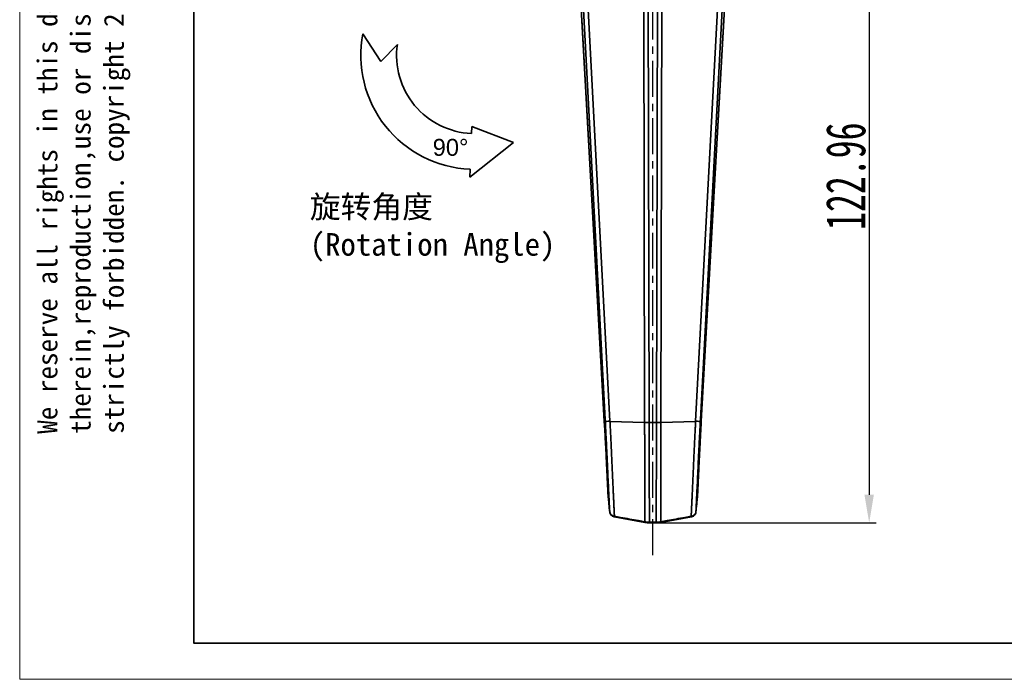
# Model space of a CAD drawing. Header units: millimetres. Extents: x 2485 to 2999, y 1640 to 2004.
# Tile 1 of 32: x 2485 to 2659, y 1640 to 1757. Entities that reach past the tile are written whole.
import ezdxf

# ---------------------------------------------------------------- set-up
doc = ezdxf.new("R2010")
doc.units = ezdxf.units.MM
doc.linetypes.add('CENTER', pattern=[10.16, 6.35, -1.27, 1.27, -1.27])
doc.layers.add('中心线层', color=1, linetype='CENTER')
for name, color, linetype, lineweight in [('尺寸线层', 3, 'Continuous', 18), ('粗实线层', 7, 'Continuous', 35), ('细实线层', 3, 'Continuous', 18)]:
    doc.layers.add(name, color=color, linetype=linetype, lineweight=lineweight)
doc.styles.get("Standard").update_dxf_attribs({"font": 'arial.ttf'})
doc.styles.add('标准', font='txt', dxfattribs={"width": 0.667})
doc.dimstyles.new('对齐', dxfattribs={"dimtxt": 3, "dimasz": 2.5, "dimexe": 1.25, "dimexo": 0.625, "dimtad": 1, "dimdsep": 46, "dimtxsty": '标准', "dimcen": 2.5, "dimclrd": 3, "dimclre": 3, "dimclrt": 3, "dimadec": 0, "dimazin": 0, "dimtfac": 1, "dimtmove": 0, "dimatfit": 3, "dimfxl": 1, "dimarcsym": 0})

# ---------------------------------------------------------------- blocks, each defined once
blk = doc.blocks.new('*U17')
at = {"layer": '中心线层', "color": 0, "transparency": 16777216}
for p, q in [((0, 5.8), (0, 45.82)), ((-53.15, 0), (-5.8, 0)), ((5.8, 0), (43.85, 0)), ((0, -128.66), (0, -5.8))]:
    blk.add_line(p, q, dxfattribs=at)
at = {"layer": '中心线层', "color": 0, "linetype": 'Continuous', "transparency": 16777216}
for p, q in [((0, -2.9), (0, 2.9)), ((-2.9, 0), (2.9, 0))]:
    blk.add_line(p, q, dxfattribs=at)
blk = doc.blocks.new('*D27')
at = {"layer": 'Defpoints', "color": 0, "transparency": 16777216}
for p in [(2596.82, 1791.13), (2596.82, 1668.17), (2635.19, 1668.17)]:
    blk.add_point(p, dxfattribs=at)
at = {"layer": '尺寸线层', "color": 3, "lineweight": -2, "transparency": 16777216}
for p, q in [((2597.44, 1791.13), (2636.44, 1791.13)), ((2635.19, 1786.13), (2635.19, 1673.17)), ((2597.44, 1668.17), (2636.44, 1668.17))]:
    blk.add_line(p, q, dxfattribs=at)
at = {"layer": '尺寸线层', "color": 3, "transparency": 16777216}
for points in [[(2634.35, 1786.13), (2636.02, 1786.13), (2635.19, 1791.13)], [(2634.35, 1673.17), (2636.02, 1673.17), (2635.19, 1668.17)]]:
    blk.add_solid(points, dxfattribs=at)
at = {"layer": '尺寸线层', "color": 3, "transparency": 16777216, "insert": (2631.06, 1729.65), "char_height": 7, "attachment_point": 5, "rotation": 90, "style": '标准'}
blk.add_mtext('122.96', dxfattribs=at)

msp = doc.modelspace()

# ---------------------------------------------------------------- linework, layer by layer
at = {"layer": '粗实线层'}
for p, q in [((2583.049, 1778.596), (2588.216, 1686.285)), ((2588.376, 1686.485), (2583.508, 1778.032)), ((2589.229, 1686.197), (2584.351, 1778.002)), ((2609.289, 1778.002), (2604.411, 1686.197)), ((2610.132, 1778.032), (2605.264, 1686.484)), ((2605.424, 1686.286), (2610.591, 1778.596)), ((2595.375, 1685.983), (2595.193, 1775.357)), ((2596.167, 1685.971), (2595.965, 1775.354)), ((2597.472, 1685.971), (2597.674, 1775.354)), ((2598.265, 1685.983), (2598.447, 1775.357)), ((2584.235, 1757.414), (2588.22, 1686.219)), ((2605.42, 1686.219), (2609.405, 1757.414)), ((2548.566, 1749.977), (2545.409, 1754.927)), ((2551.523, 1753.042), (2548.566, 1749.977)), ((2564.711, 1738.477), (2564.661, 1737.223)), ((2564.711, 1738.477), (2572.14, 1735.629)), ((2572.14, 1735.629), (2564.35, 1729.511)), ((2564.406, 1730.885), (2564.35, 1729.511)), ((2588.22, 1686.219), (2588.39, 1686.229)), ((2588.265, 1685.419), (2588.22, 1686.219)), ((2588.39, 1686.229), (2588.376, 1686.485)), ((2588.391, 1686.2), (2588.39, 1686.229)), ((2589.23, 1686.169), (2589.229, 1686.197)), ((2589.23, 1686.169), (2595.375, 1685.983)), ((2596.167, 1685.971), (2596.82, 1685.971)), ((2596.82, 1685.971), (2597.472, 1685.971)), ((2604.41, 1686.169), (2598.265, 1685.983)), ((2604.411, 1686.197), (2604.41, 1686.169)), ((2605.25, 1686.229), (2605.249, 1686.2)), ((2605.264, 1686.484), (2605.25, 1686.229)), ((2605.25, 1686.229), (2605.42, 1686.219)), ((2605.42, 1686.219), (2605.375, 1685.419)), ((2588.906, 1672.868), (2589.18, 1670.111)), ((2604.46, 1670.111), (2604.733, 1672.868)), ((2589.985, 1669.243), (2595.403, 1668.245)), ((2598.237, 1668.245), (2603.654, 1669.243)), ((2596.82, 1668.28), (2596.223, 1668.28)), ((2596.223, 1668.171), (2597.418, 1668.171)), ((2597.417, 1668.28), (2596.82, 1668.28))]:
    msp.add_line(p, q, dxfattribs=at)
msp.add_lwpolyline([(2515.413, 1995.295), (2990.026, 1995.295), (2990.026, 1646.849), (2515.413, 1646.849)], close=True, dxfattribs=at)
for centre, radius, start, end in [((2565.272, 1751.096), 20.229, 169.08136, 267.54599), ((2565.272, 1751.096), 13.886, 171.94247, 267.47811), ((2596.223, 1672.743), 4.572, 259.57057, 270.01328), ((2597.417, 1672.743), 4.572, 270.01477, 280.4053)]:
    msp.add_arc(centre, radius, start, end, dxfattribs=at)
for points, knots in [([(2588.856, 1673.609), (2588.852, 1673.699), (2588.844, 1673.878), (2588.831, 1674.156), (2588.818, 1674.439), (2588.805, 1674.729), (2588.791, 1675.025), (2588.778, 1675.327), (2588.763, 1675.635), (2588.749, 1675.947), (2588.734, 1676.266), (2588.719, 1676.589), (2588.703, 1676.917), (2588.687, 1677.251), (2588.671, 1677.588), (2588.654, 1677.93), (2588.638, 1678.277), (2588.62, 1678.627), (2588.592, 1679.206), (2588.535, 1680.351), (2588.461, 1681.782), (2588.387, 1683.18), (2588.337, 1684.109), (2588.297, 1684.833), (2588.274, 1685.247), (2588.264, 1685.419)], [0, 0, 0, 0, 0.0296669, 0.0592871, 0.0888651, 0.118405, 0.1479106, 0.1773854, 0.2068328, 0.2362559, 0.2656574, 0.29504, 0.3244063, 0.3537584, 0.3830987, 0.4124291, 0.4417518, 0.4710685, 0.5003813, 0.5855021, 0.7496407, 0.8358542, 0.9063665, 0.9611109, 1, 1, 1, 1]), ([(2588.391, 1686.2), (2588.4, 1686.187), (2588.49, 1686.179), (2588.792, 1686.177), (2589.004, 1686.184), (2589.229, 1686.197)], [0, 0, 0, 0, 0.5, 0.5, 1, 1, 1, 1]), ([(2588.391, 1686.2), (2588.397, 1686.08), (2588.411, 1685.818), (2588.433, 1685.392), (2588.459, 1684.898), (2588.488, 1684.34), (2588.53, 1683.503), (2588.581, 1682.49), (2588.638, 1681.328), (2588.692, 1680.194), (2588.751, 1678.971), (2588.804, 1677.843), (2588.871, 1676.426), (2588.947, 1674.825), (2589.015, 1673.406), (2589.069, 1672.297), (2589.108, 1671.508), (2589.144, 1670.801), (2589.167, 1670.366), (2589.177, 1670.17), (2589.18, 1670.111)], [0, 0, 0, 0, 0.0181034, 0.0396385, 0.0646072, 0.0930098, 0.1248442, 0.1927975, 0.2497975, 0.3078815, 0.374816, 0.4509592, 0.4998331, 0.6246383, 0.7494697, 0.7932629, 0.8745148, 0.9402013, 0.9820321, 1, 1, 1, 1]), ([(2590.013, 1669.359), (2590.009, 1669.435), (2590.001, 1669.59), (2589.99, 1669.836), (2589.977, 1670.095), (2589.964, 1670.368), (2589.951, 1670.656), (2589.937, 1670.959), (2589.922, 1671.276), (2589.906, 1671.609), (2589.89, 1671.957), (2589.874, 1672.322), (2589.856, 1672.702), (2589.838, 1673.099), (2589.82, 1673.512), (2589.8, 1673.942), (2589.78, 1674.389), (2589.759, 1674.852), (2589.737, 1675.333), (2589.714, 1675.857), (2589.683, 1676.541), (2589.638, 1677.514), (2589.576, 1678.89), (2589.51, 1680.329), (2589.448, 1681.657), (2589.399, 1682.693), (2589.353, 1683.664), (2589.309, 1684.565), (2589.269, 1685.392), (2589.243, 1685.919), (2589.23, 1686.169)], [0, 0, 0, 0, 0.0226346, 0.0456616, 0.0690813, 0.0928943, 0.1171004, 0.1416997, 0.166692, 0.192077, 0.2178548, 0.2440253, 0.2705888, 0.2975452, 0.3248948, 0.3526376, 0.3807738, 0.4093034, 0.4382259, 0.4675409, 0.5020878, 0.556572, 0.6309896, 0.7253429, 0.780748, 0.8323078, 0.8800206, 0.9238779, 0.9638722, 1, 1, 1, 1]), ([(2595.375, 1685.983), (2595.375, 1685.838), (2595.376, 1685.55), (2595.376, 1685.123), (2595.376, 1684.705), (2595.377, 1684.296), (2595.377, 1683.897), (2595.378, 1683.507), (2595.378, 1683.127), (2595.379, 1682.757), (2595.379, 1682.395), (2595.379, 1682.044), (2595.38, 1681.702), (2595.38, 1681.369), (2595.381, 1681.046), (2595.381, 1680.732), (2595.382, 1680.428), (2595.382, 1680.133), (2595.383, 1679.847), (2595.383, 1679.571), (2595.384, 1679.303), (2595.384, 1679.045), (2595.385, 1678.795), (2595.385, 1678.555), (2595.386, 1678.323), (2595.386, 1678.1), (2595.386, 1677.885), (2595.387, 1677.679), (2595.387, 1677.481), (2595.388, 1677.292), (2595.388, 1677.111), (2595.388, 1676.938), (2595.389, 1676.773), (2595.389, 1676.616), (2595.39, 1676.466), (2595.39, 1676.325), (2595.39, 1676.191), (2595.39, 1676.064), (2595.391, 1675.945), (2595.391, 1675.833), (2595.391, 1675.729), (2595.392, 1675.35), (2595.394, 1674.713), (2595.396, 1673.848), (2595.398, 1673.036), (2595.401, 1672.277), (2595.403, 1671.569), (2595.405, 1670.912), (2595.407, 1670.305), (2595.409, 1669.747), (2595.412, 1669.237), (2595.414, 1668.769), (2595.415, 1668.489), (2595.416, 1668.351)], [0, 0, 0, 0, 0.0197417, 0.0391135, 0.0581147, 0.0767449, 0.0950035, 0.1128899, 0.1304037, 0.1475449, 0.1643138, 0.180711, 0.1967368, 0.2123917, 0.2276759, 0.2425898, 0.2571335, 0.271307, 0.2851101, 0.2985425, 0.311604, 0.3242944, 0.3366136, 0.3485614, 0.3601378, 0.3713427, 0.382176, 0.3926379, 0.4027286, 0.412448, 0.4217963, 0.4307735, 0.4393797, 0.4476148, 0.455479, 0.4629722, 0.4700945, 0.4768459, 0.4832263, 0.4892357, 0.4948742, 0.5001418, 0.5508702, 0.6005482, 0.6491662, 0.6967197, 0.743214, 0.7886555, 0.833046, 0.8763785, 0.9186462, 0.9598508, 1, 1, 1, 1]), ([(2596.223, 1668.28), (2596.223, 1668.349), (2596.222, 1668.487), (2596.221, 1668.705), (2596.219, 1668.932), (2596.218, 1669.167), (2596.217, 1669.411), (2596.216, 1669.664), (2596.215, 1669.926), (2596.214, 1670.196), (2596.213, 1670.476), (2596.211, 1670.764), (2596.21, 1671.06), (2596.209, 1671.365), (2596.208, 1671.678), (2596.207, 1672), (2596.206, 1672.33), (2596.204, 1672.669), (2596.203, 1673.015), (2596.202, 1673.37), (2596.201, 1673.733), (2596.2, 1674.103), (2596.199, 1674.481), (2596.197, 1674.867), (2596.196, 1675.26), (2596.195, 1675.66), (2596.194, 1676.068), (2596.192, 1676.482), (2596.191, 1676.904), (2596.19, 1677.332), (2596.189, 1677.767), (2596.188, 1678.208), (2596.186, 1678.655), (2596.185, 1679.109), (2596.184, 1679.568), (2596.183, 1680.033), (2596.181, 1680.503), (2596.18, 1680.979), (2596.179, 1681.459), (2596.178, 1681.945), (2596.176, 1682.435), (2596.175, 1682.929), (2596.174, 1683.427), (2596.173, 1683.929), (2596.171, 1684.435), (2596.17, 1684.944), (2596.169, 1685.456), (2596.168, 1685.799), (2596.167, 1685.971)], [0, 0, 0, 0, 0.0202477, 0.0405606, 0.0609396, 0.0813858, 0.1019005, 0.1224844, 0.1431373, 0.163858, 0.1846455, 0.2054986, 0.2264162, 0.2473978, 0.268444, 0.2895555, 0.3107332, 0.3319779, 0.3532904, 0.3746715, 0.3961208, 0.4176373, 0.4392201, 0.4608682, 0.4825808, 0.5043569, 0.526196, 0.5480991, 0.570067, 0.5921004, 0.6142004, 0.6363675, 0.6586024, 0.6809043, 0.7032722, 0.7257052, 0.7482022, 0.7707627, 0.7933869, 0.816076, 0.8388311, 0.8616534, 0.8845438, 0.9075024, 0.9305283, 0.9536205, 0.976778, 1, 1, 1, 1]), ([(2597.472, 1685.971), (2597.468, 1684.121), (2597.463, 1682.292), (2597.454, 1678.791), (2597.449, 1677.119), (2597.44, 1674.041), (2597.435, 1672.634), (2597.426, 1670.174), (2597.422, 1669.122), (2597.417, 1668.28)], [0, 0, 0, 0, 0.25, 0.25, 0.5, 0.5, 0.75, 0.75, 1, 1, 1, 1]), ([(2598.265, 1685.983), (2598.263, 1684.139), (2598.261, 1682.317), (2598.255, 1678.828), (2598.252, 1677.163), (2598.245, 1674.096), (2598.241, 1672.695), (2598.233, 1670.242), (2598.228, 1669.192), (2598.224, 1668.351)], [0, 0, 0, 0, 0.25, 0.25, 0.5, 0.5, 0.75, 0.75, 1, 1, 1, 1]), ([(2603.627, 1669.359), (2603.631, 1669.435), (2603.639, 1669.59), (2603.65, 1669.836), (2603.663, 1670.095), (2603.675, 1670.368), (2603.689, 1670.656), (2603.703, 1670.959), (2603.718, 1671.276), (2603.733, 1671.609), (2603.75, 1671.957), (2603.766, 1672.322), (2603.784, 1672.702), (2603.802, 1673.099), (2603.82, 1673.512), (2603.84, 1673.942), (2603.86, 1674.389), (2603.881, 1674.852), (2603.902, 1675.333), (2603.926, 1675.857), (2603.957, 1676.541), (2604.001, 1677.514), (2604.064, 1678.89), (2604.13, 1680.329), (2604.192, 1681.657), (2604.241, 1682.693), (2604.287, 1683.664), (2604.331, 1684.565), (2604.371, 1685.392), (2604.397, 1685.919), (2604.41, 1686.169)], [0, 0, 0, 0, 0.0226346, 0.0456616, 0.0690813, 0.0928943, 0.1171004, 0.1416997, 0.166692, 0.192077, 0.2178548, 0.2440253, 0.2705888, 0.2975452, 0.3248948, 0.3526376, 0.3807738, 0.4093034, 0.4382259, 0.4675409, 0.5020878, 0.556572, 0.6309896, 0.7253429, 0.780748, 0.8323078, 0.8800206, 0.9238779, 0.9638722, 1, 1, 1, 1]), ([(2605.249, 1686.2), (2605.24, 1686.187), (2605.15, 1686.179), (2604.848, 1686.177), (2604.636, 1686.184), (2604.411, 1686.197)], [0, 0, 0, 0, 0.5, 0.5, 1, 1, 1, 1]), ([(2605.249, 1686.2), (2605.241, 1686.05), (2605.225, 1685.75), (2605.202, 1685.302), (2605.179, 1684.855), (2605.156, 1684.41), (2605.133, 1683.967), (2605.111, 1683.524), (2605.089, 1683.084), (2605.067, 1682.645), (2605.046, 1682.208), (2605.024, 1681.772), (2604.971, 1680.692), (2604.891, 1679.008), (2604.788, 1676.834), (2604.693, 1674.826), (2604.625, 1673.416), (2604.58, 1672.489), (2604.554, 1671.958), (2604.529, 1671.454), (2604.505, 1670.977), (2604.481, 1670.526), (2604.467, 1670.25), (2604.46, 1670.111)], [0, 0, 0, 0, 0.02267074, 0.04531525, 0.06794505, 0.09057168, 0.1132067, 0.13586165, 0.15854804, 0.18127734, 0.20406094, 0.22691018, 0.24983628, 0.37512088, 0.49977652, 0.62432528, 0.74942869, 0.79129318, 0.83302603, 0.87469567, 0.91636957, 0.95811503, 1, 1, 1, 1]), ([(2604.784, 1673.609), (2604.788, 1673.699), (2604.796, 1673.878), (2604.809, 1674.156), (2604.822, 1674.439), (2604.835, 1674.729), (2604.848, 1675.025), (2604.862, 1675.327), (2604.877, 1675.635), (2604.891, 1675.947), (2604.906, 1676.266), (2604.921, 1676.589), (2604.937, 1676.917), (2604.953, 1677.251), (2604.969, 1677.588), (2604.985, 1677.93), (2605.002, 1678.277), (2605.019, 1678.627), (2605.048, 1679.206), (2605.105, 1680.351), (2605.179, 1681.782), (2605.253, 1683.18), (2605.303, 1684.109), (2605.343, 1684.833), (2605.366, 1685.247), (2605.376, 1685.419)], [0, 0, 0, 0, 0.0296669, 0.0592871, 0.0888651, 0.118405, 0.1479106, 0.1773854, 0.2068328, 0.2362559, 0.2656574, 0.29504, 0.3244063, 0.3537584, 0.3830987, 0.4124291, 0.4417518, 0.4710685, 0.5003813, 0.5855021, 0.7496407, 0.8358542, 0.9063665, 0.9611109, 1, 1, 1, 1]), ([(2588.907, 1672.868), (2588.904, 1672.903), (2588.898, 1672.972), (2588.891, 1673.062), (2588.885, 1673.136), (2588.881, 1673.189), (2588.878, 1673.234), (2588.872, 1673.323), (2588.863, 1673.46), (2588.858, 1673.56), (2588.856, 1673.609)], [0, 0, 0, 0, 0.1256886, 0.2508345, 0.3260727, 0.4013275, 0.4483506, 0.5015081, 0.7515285, 1, 1, 1, 1]), ([(2604.733, 1672.868), (2604.736, 1672.903), (2604.742, 1672.972), (2604.749, 1673.062), (2604.755, 1673.136), (2604.759, 1673.189), (2604.762, 1673.234), (2604.768, 1673.323), (2604.777, 1673.46), (2604.782, 1673.56), (2604.784, 1673.609)], [0, 0, 0, 0, 0.1256886, 0.2508345, 0.3260727, 0.4013275, 0.4483506, 0.5015081, 0.7515285, 1, 1, 1, 1]), ([(2589.18, 1670.111), (2589.192, 1670.025), (2589.219, 1669.936), (2589.308, 1669.765), (2589.371, 1669.684), (2589.524, 1669.544), (2589.615, 1669.485), (2589.809, 1669.399), (2589.912, 1669.372), (2590.013, 1669.359)], [0, 0, 0, 0, 0.25, 0.25, 0.5, 0.5, 0.75, 0.75, 1, 1, 1, 1]), ([(2589.191, 1670.07), (2589.217, 1669.961), (2589.272, 1669.727), (2589.509, 1669.453), (2589.768, 1669.292), (2589.936, 1669.26), (2589.992, 1669.249)], [0, 0, 0, 0, 0.2699475, 0.583585, 0.8589767, 1, 1, 1, 1]), ([(2589.993, 1669.249), (2589.992, 1669.247), (2589.99, 1669.237), (2589.997, 1669.272), (2590.007, 1669.328), (2590.013, 1669.359)], [0, 0, 0, 0, 0.1188927, 0.5287032, 1, 1, 1, 1]), ([(2595.416, 1668.351), (2595.037, 1668.422), (2594.131, 1668.592), (2592.698, 1668.858), (2591.275, 1669.121), (2590.381, 1669.289), (2590.013, 1669.359)], [0, 0, 0, 0, 0.2100714, 0.5033933, 0.7953039, 1, 1, 1, 1]), ([(2598.224, 1668.351), (2598.603, 1668.422), (2599.509, 1668.592), (2600.942, 1668.858), (2602.365, 1669.121), (2603.259, 1669.289), (2603.627, 1669.359)], [0, 0, 0, 0, 0.2100714, 0.5033933, 0.7953039, 1, 1, 1, 1]), ([(2603.627, 1669.359), (2603.84, 1669.386), (2604.04, 1669.476), (2604.338, 1669.746), (2604.435, 1669.924), (2604.46, 1670.111)], [0, 0, 0, 0, 0.5, 0.5, 1, 1, 1, 1]), ([(2603.627, 1669.359), (2603.633, 1669.328), (2603.643, 1669.272), (2603.65, 1669.237), (2603.648, 1669.247), (2603.647, 1669.249)], [0, 0, 0, 0, 0.4703947, 0.8794208, 1, 1, 1, 1]), ([(2603.647, 1669.252), (2603.667, 1669.252), (2603.748, 1669.254), (2603.919, 1669.328), (2604.155, 1669.472), (2604.355, 1669.739), (2604.462, 1669.971), (2604.455, 1670.101), (2604.455, 1670.112)], [0, 0, 0, 0, 0.0475362, 0.1897432, 0.4302828, 0.6933002, 0.973395, 1, 1, 1, 1]), ([(2595.397, 1668.251), (2595.397, 1668.253), (2595.398, 1668.257), (2595.409, 1668.318), (2595.416, 1668.351)], [0, 0, 0, 0, 0.4531127, 1, 1, 1, 1]), ([(2596.223, 1668.28), (2596.155, 1668.281), (2596.02, 1668.282), (2595.818, 1668.296), (2595.616, 1668.318), (2595.482, 1668.34), (2595.416, 1668.351)], [0, 0, 0, 0, 0.2496681, 0.4995443, 0.7496483, 1, 1, 1, 1]), ([(2597.417, 1668.28), (2597.485, 1668.281), (2597.62, 1668.282), (2597.822, 1668.296), (2598.024, 1668.318), (2598.157, 1668.34), (2598.224, 1668.351)], [0, 0, 0, 0, 0.2496681, 0.4995443, 0.7496483, 1, 1, 1, 1]), ([(2598.243, 1668.251), (2598.242, 1668.253), (2598.242, 1668.257), (2598.23, 1668.318), (2598.224, 1668.351)], [0, 0, 0, 0, 0.4531127, 1, 1, 1, 1])]:
    msp.add_open_spline(points, degree=3, knots=knots, dxfattribs=at)
for points in [[(2595.375, 1685.983), (2595.637, 1685.977), (2595.902, 1685.973), (2596.167, 1685.971)], [(2598.265, 1685.983), (2598.003, 1685.977), (2597.738, 1685.973), (2597.472, 1685.971)], [(2589.18, 1670.111), (2589.074, 1671.034), (2588.987, 1671.951), (2588.907, 1672.868)], [(2604.46, 1670.111), (2604.565, 1671.027), (2604.653, 1671.948), (2604.733, 1672.868)], [(2596.223, 1668.28), (2596.223, 1668.209), (2596.223, 1668.171), (2596.223, 1668.171)], [(2597.417, 1668.171), (2597.417, 1668.171), (2597.417, 1668.208), (2597.417, 1668.28)]]:
    msp.add_open_spline(points, degree=3, dxfattribs=at)
at = {"layer": '细实线层'}
msp.add_lwpolyline([(2484.556, 2003.951), (2998.681, 2003.951), (2998.681, 1640.427), (2484.556, 1640.427)], close=True, dxfattribs=at)

# ---------------------------------------------------------------- block references
at = {"layer": '中心线层'}
msp.add_blockref('*U17', (2596.82, 1791.127), dxfattribs=at)

# ---------------------------------------------------------------- texts
at = {"layer": '粗实线层', "attachment_point": 1}
for s, width, insert, char_height in [('90°', 4.97082, (2557.794, 1736.276), 3), ('{\\fSimSun|b0|i0|c134|p34;旋转角度\\P(Rotation Angle)}', 81.11348, (2536, 1726.233), 4)]:
    msp.add_mtext_dynamic_manual_height_columns(s, width=width, gutter_width=1, heights=[0], dxfattribs=dict(at, insert=insert, char_height=char_height))
at = {"layer": '细实线层', "insert": (2487.696, 1683.966), "char_height": 3.535863, "width": 207.73206, "attachment_point": 1, "rotation": 90}
msp.add_mtext('{\\fSimHei|b0|i0|c134|p49;We reserve all rights in this document and in the information contained therein,reproduction,use or disclosure to third parties without express authority is strictly forbidden. copyright 2023CUYUE}', dxfattribs=at)

# ---------------------------------------------------------------- dimensions: what is measured, and where the dimension line sits
at = {"layer": '尺寸线层'}
dim = msp.add_linear_dim(base=(2635.188, 1668.171), p1=(2596.82, 1791.127), p2=(2596.82, 1668.171), angle=90, dimstyle='对齐', override={"dimtxt": 7, "dimasz": 5}, dxfattribs=at)
dim.commit()
dim.dimension.update_dxf_attribs({"geometry": '*D27', "text_midpoint": (2631.063, 1729.649)})

doc.saveas('drawing.dxf')
